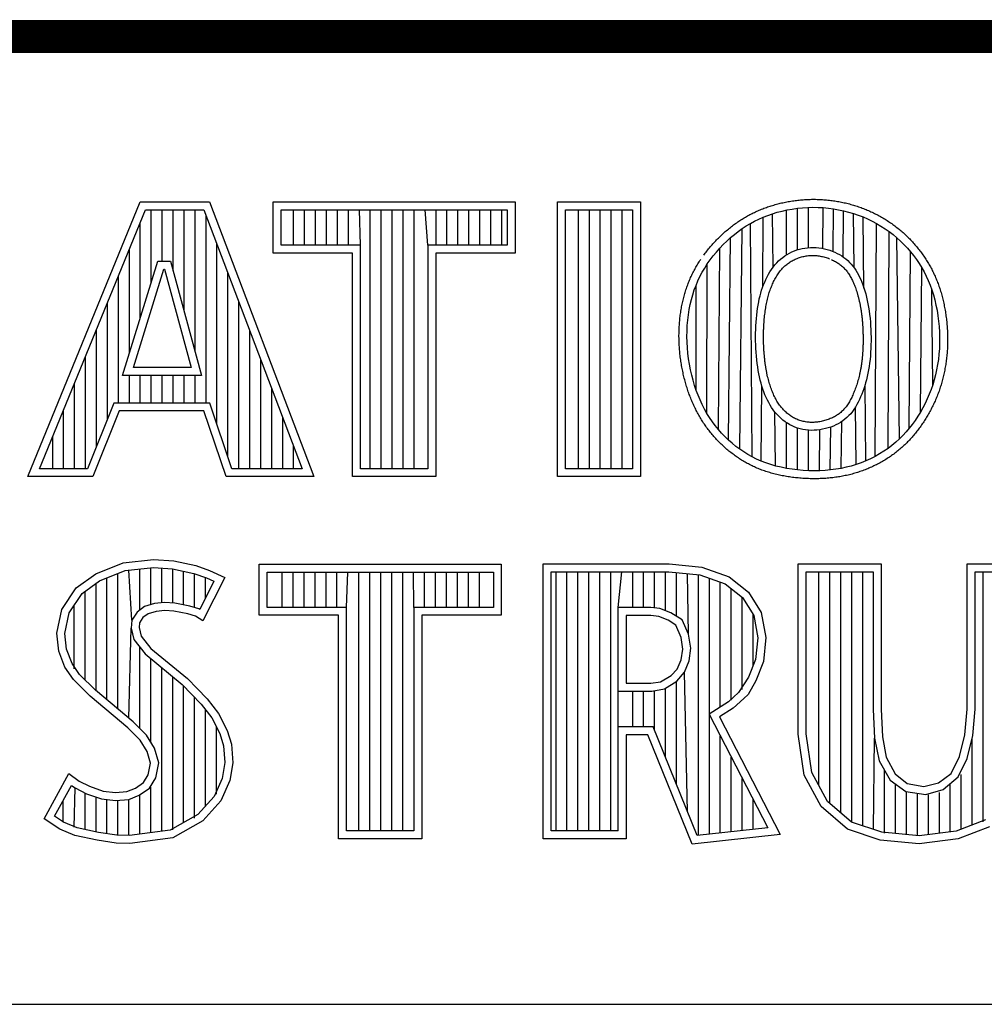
# Model space of a CAD drawing. Header units: inches. Extents: x 0 to 22, y 0 to 17.
# Tile 5 of 9: x 17.278 to 17.866, y 2.37 to 2.97. Entities that reach past the tile are written whole.
import ezdxf

# ---------------------------------------------------------------- set-up
doc = ezdxf.new("R2010")
doc.units = ezdxf.units.IN
doc.header["$LTSCALE"] = 1.21
doc.header["$MEASUREMENT"] = 0
doc.layers.get('0').update_dxf_attribs({"linetype": 'CONTINUOUS'})

msp = doc.modelspace()

# ---------------------------------------------------------------- linework, layer by layer
at = {"color": 2, "linetype": 'CONTINUOUS'}
for p, q in [((16.37365, 2.95963), (21.50365, 2.95963)), ((16.375, 2.96), (21.5, 2.96)), ((17.2831, 2.69154), (17.35156, 2.85908)), ((17.35156, 2.85908), (17.39384, 2.85908)), ((17.39384, 2.85908), (17.45744, 2.69154)), ((17.43265, 2.85908), (17.58018, 2.85908)), ((17.43265, 2.82782), (17.43265, 2.85908)), ((17.58018, 2.85908), (17.58018, 2.82782)), ((17.60594, 2.85908), (17.65646, 2.85908)), ((17.60594, 2.69154), (17.60594, 2.85908)), ((17.65646, 2.85908), (17.65646, 2.69154)), ((17.29033, 2.6964), (17.35482, 2.85422)), ((17.35482, 2.85422), (17.39049, 2.85422)), ((17.35835, 2.80979), (17.35835, 2.85422)), ((17.36502, 2.82279), (17.36502, 2.85422)), ((17.3717, 2.817), (17.3717, 2.85422)), ((17.37837, 2.79246), (17.37837, 2.85422)), ((17.38505, 2.76791), (17.38505, 2.85422)), ((17.39049, 2.85422), (17.4504, 2.6964)), ((17.39172, 2.73641), (17.39172, 2.85097)), ((17.43751, 2.85422), (17.57532, 2.85422)), ((17.43751, 2.83268), (17.43751, 2.85422)), ((17.44513, 2.83268), (17.44513, 2.85422)), ((17.4518, 2.83268), (17.4518, 2.85422)), ((17.45848, 2.83268), (17.45848, 2.85422)), ((17.46515, 2.83268), (17.46515, 2.85422)), ((17.47183, 2.83268), (17.47183, 2.85422)), ((17.4785, 2.83268), (17.4785, 2.85422)), ((17.48589, 2.83268), (17.48518, 2.85422)), ((17.49186, 2.6964), (17.49186, 2.85422)), ((17.49853, 2.6964), (17.49853, 2.85422)), ((17.50521, 2.6964), (17.50521, 2.85422)), ((17.51188, 2.6964), (17.51188, 2.85422)), ((17.51856, 2.6964), (17.51856, 2.85422)), ((17.52694, 2.83268), (17.52523, 2.85422)), ((17.53191, 2.83268), (17.53191, 2.85422)), ((17.53858, 2.83268), (17.53858, 2.85422)), ((17.54526, 2.83268), (17.54526, 2.85422)), ((17.55193, 2.83268), (17.55193, 2.85422)), ((17.55861, 2.83268), (17.55861, 2.85422)), ((17.56529, 2.83268), (17.56529, 2.85422)), ((17.57196, 2.83268), (17.57196, 2.85422)), ((17.57532, 2.85422), (17.57532, 2.83268)), ((17.6108, 2.85422), (17.6516, 2.85422)), ((17.6108, 2.6964), (17.6108, 2.85422)), ((17.61869, 2.6964), (17.61869, 2.85422)), ((17.62536, 2.6964), (17.62536, 2.85422)), ((17.63204, 2.6964), (17.63204, 2.85422)), ((17.63871, 2.6964), (17.63871, 2.85422)), ((17.64539, 2.6964), (17.64539, 2.85422)), ((17.6516, 2.85422), (17.6516, 2.6964)), ((17.7314, 2.8497), (17.73416, 2.85077)), ((17.73416, 2.85077), (17.73699, 2.85175)), ((17.73699, 2.85175), (17.73991, 2.85262)), ((17.73738, 2.81926), (17.73699, 2.85175)), ((17.73991, 2.85262), (17.74289, 2.8534)), ((17.74289, 2.8534), (17.74594, 2.85407)), ((17.74552, 2.82671), (17.74552, 2.85398)), ((17.74594, 2.85407), (17.74903, 2.85463)), ((17.74903, 2.85463), (17.75216, 2.85508)), ((17.75216, 2.85508), (17.75531, 2.8554)), ((17.7522, 2.82975), (17.7522, 2.85508)), ((17.75531, 2.8554), (17.75848, 2.85561)), ((17.75848, 2.85561), (17.76164, 2.85569)), ((17.75887, 2.83109), (17.75887, 2.85562)), ((17.76164, 2.85569), (17.7648, 2.85565)), ((17.7648, 2.85565), (17.76795, 2.85548)), ((17.76758, 2.83059), (17.76795, 2.85548)), ((17.76795, 2.85548), (17.77109, 2.85518)), ((17.77109, 2.85518), (17.77421, 2.85477)), ((17.77388, 2.82872), (17.77421, 2.85477)), ((17.77421, 2.85477), (17.7773, 2.85423)), ((17.7773, 2.85423), (17.78036, 2.85357)), ((17.7801, 2.82537), (17.78036, 2.85357)), ((17.78036, 2.85357), (17.78338, 2.8528)), ((17.78338, 2.8528), (17.78636, 2.85191)), ((17.78636, 2.85191), (17.78929, 2.8509)), ((17.78671, 2.81893), (17.78636, 2.85191)), ((17.78929, 2.8509), (17.79216, 2.84979)), ((17.35167, 2.78819), (17.35167, 2.84651)), ((17.71857, 2.84274), (17.72103, 2.84436)), ((17.72103, 2.84436), (17.72354, 2.84585)), ((17.72354, 2.84585), (17.72609, 2.84724)), ((17.72462, 2.70355), (17.72354, 2.84585)), ((17.72609, 2.84724), (17.72871, 2.84852)), ((17.72871, 2.84852), (17.7314, 2.8497)), ((17.73102, 2.80703), (17.7314, 2.8497)), ((17.79216, 2.84979), (17.79498, 2.84857)), ((17.79273, 2.80648), (17.79225, 2.84975)), ((17.79498, 2.84857), (17.79774, 2.84723)), ((17.79774, 2.84723), (17.80043, 2.8458)), ((17.79954, 2.70387), (17.80043, 2.8458)), ((17.80043, 2.8458), (17.80305, 2.84426)), ((17.80305, 2.84426), (17.8056, 2.84262)), ((17.71144, 2.83719), (17.71377, 2.83915)), ((17.71377, 2.83915), (17.71615, 2.84101)), ((17.71615, 2.84101), (17.71857, 2.84274)), ((17.71705, 2.70823), (17.71857, 2.84274)), ((17.8056, 2.84262), (17.80807, 2.84088)), ((17.8074, 2.70875), (17.80807, 2.84088)), ((17.80807, 2.84088), (17.81046, 2.83904)), ((17.81046, 2.83904), (17.81277, 2.83711)), ((17.3984, 2.72322), (17.3984, 2.83338)), ((17.48589, 2.83268), (17.43751, 2.83268)), ((17.48589, 2.6964), (17.48589, 2.83268)), ((17.57532, 2.83268), (17.52694, 2.83268)), ((17.52694, 2.83268), (17.52694, 2.6964)), ((17.70482, 2.83071), (17.70695, 2.83295)), ((17.70695, 2.83295), (17.70916, 2.83512)), ((17.70916, 2.83512), (17.71144, 2.83719)), ((17.71017, 2.71385), (17.71144, 2.83719)), ((17.81277, 2.83711), (17.815, 2.83509)), ((17.8143, 2.71449), (17.81277, 2.83711)), ((17.815, 2.83509), (17.81713, 2.83298)), ((17.81713, 2.83298), (17.81918, 2.8308)), ((17.345, 2.76659), (17.345, 2.83018)), ((17.48104, 2.82782), (17.43265, 2.82782)), ((17.48104, 2.69154), (17.48104, 2.82782)), ((17.58018, 2.82782), (17.5318, 2.82782)), ((17.5318, 2.82782), (17.5318, 2.69154)), ((17.69899, 2.8236), (17.70083, 2.82602)), ((17.70083, 2.82602), (17.70277, 2.82839)), ((17.70277, 2.82839), (17.70482, 2.83071)), ((17.70401, 2.72031), (17.70482, 2.83071)), ((17.74325, 2.82517), (17.74458, 2.82612)), ((17.74458, 2.82612), (17.74596, 2.82698)), ((17.74596, 2.82698), (17.74738, 2.82777)), ((17.74738, 2.82777), (17.74884, 2.82847)), ((17.74884, 2.82847), (17.75034, 2.82911)), ((17.75034, 2.82911), (17.75188, 2.82966)), ((17.75188, 2.82966), (17.75347, 2.83014)), ((17.75347, 2.83014), (17.75508, 2.83053)), ((17.75508, 2.83053), (17.75674, 2.83084)), ((17.75674, 2.83084), (17.75841, 2.83106)), ((17.75841, 2.83106), (17.76012, 2.83118)), ((17.76012, 2.83118), (17.76184, 2.83121)), ((17.76184, 2.83121), (17.76357, 2.83114)), ((17.76357, 2.83114), (17.76528, 2.83097)), ((17.76528, 2.83097), (17.76698, 2.83071)), ((17.76698, 2.83071), (17.76865, 2.83037)), ((17.76865, 2.83037), (17.77028, 2.82995)), ((17.77028, 2.82995), (17.77188, 2.82946)), ((17.77188, 2.82946), (17.77344, 2.8289)), ((17.77344, 2.8289), (17.77496, 2.82827)), ((17.77496, 2.82827), (17.77642, 2.82758)), ((17.77642, 2.82758), (17.77782, 2.82682)), ((17.77782, 2.82682), (17.77917, 2.82601)), ((17.77917, 2.82601), (17.78046, 2.82512)), ((17.81918, 2.8308), (17.82113, 2.82854)), ((17.8203, 2.72104), (17.82113, 2.82854)), ((17.82113, 2.82854), (17.82298, 2.82621)), ((17.82298, 2.82621), (17.82473, 2.82383)), ((17.34088, 2.75326), (17.36237, 2.82279)), ((17.36237, 2.82279), (17.37012, 2.82279)), ((17.37012, 2.82279), (17.38903, 2.75327)), ((17.69567, 2.81864), (17.69727, 2.82114)), ((17.69706, 2.7301), (17.69727, 2.82114)), ((17.69727, 2.82114), (17.69899, 2.8236)), ((17.73736, 2.81923), (17.73843, 2.82057)), ((17.73843, 2.82057), (17.73955, 2.82184)), ((17.73955, 2.82184), (17.74073, 2.82303)), ((17.74073, 2.82303), (17.74196, 2.82414)), ((17.74196, 2.82414), (17.74325, 2.82517)), ((17.78046, 2.82512), (17.78169, 2.82418)), ((17.78169, 2.82418), (17.78286, 2.82318)), ((17.78286, 2.82318), (17.78398, 2.82213)), ((17.78398, 2.82213), (17.78502, 2.82101)), ((17.78502, 2.82101), (17.78601, 2.81985)), ((17.82473, 2.82383), (17.82637, 2.82139)), ((17.82637, 2.82139), (17.82791, 2.81889)), ((17.34746, 2.75812), (17.36595, 2.81794)), ((17.36595, 2.81794), (17.36641, 2.81794)), ((17.36641, 2.81794), (17.38268, 2.75812)), ((17.40508, 2.70339), (17.40508, 2.8158)), ((17.6928, 2.81349), (17.69418, 2.81609)), ((17.69418, 2.81609), (17.69567, 2.81864)), ((17.73372, 2.81332), (17.73454, 2.81487)), ((17.73454, 2.81487), (17.73542, 2.81637)), ((17.73542, 2.81637), (17.73636, 2.81783)), ((17.73636, 2.81783), (17.73736, 2.81923)), ((17.78601, 2.81985), (17.78694, 2.81863)), ((17.78694, 2.81863), (17.78781, 2.81735)), ((17.78781, 2.81735), (17.78863, 2.81601)), ((17.78863, 2.81601), (17.78939, 2.81462)), ((17.78939, 2.81462), (17.79011, 2.81317)), ((17.8271, 2.73087), (17.82791, 2.81889)), ((17.82791, 2.81889), (17.82935, 2.81632)), ((17.82935, 2.81632), (17.83069, 2.81369)), ((17.33832, 2.73641), (17.33832, 2.81384)), ((17.68934, 2.80531), (17.69039, 2.80811)), ((17.69039, 2.80811), (17.69154, 2.81084)), ((17.69054, 2.7441), (17.69039, 2.80811)), ((17.69154, 2.81084), (17.6928, 2.81349)), ((17.73095, 2.80682), (17.73156, 2.80849)), ((17.73156, 2.80849), (17.73223, 2.81013)), ((17.73223, 2.81013), (17.73294, 2.81174)), ((17.73294, 2.81174), (17.73372, 2.81332)), ((17.79011, 2.81317), (17.7908, 2.81165)), ((17.7908, 2.81165), (17.79145, 2.81006)), ((17.79145, 2.81006), (17.79207, 2.8084)), ((17.79207, 2.8084), (17.79267, 2.80666)), ((17.83069, 2.81369), (17.83192, 2.81099)), ((17.83192, 2.81099), (17.83306, 2.8082)), ((17.83306, 2.8082), (17.8341, 2.80532)), ((17.68756, 2.79946), (17.6884, 2.80243)), ((17.6884, 2.80243), (17.68934, 2.80531)), ((17.72939, 2.80163), (17.72986, 2.8034)), ((17.72986, 2.8034), (17.73038, 2.80513)), ((17.73038, 2.80513), (17.73095, 2.80682)), ((17.79267, 2.80666), (17.79324, 2.80484)), ((17.79324, 2.80484), (17.79378, 2.80294)), ((17.79378, 2.80294), (17.79429, 2.80098)), ((17.8341, 2.80532), (17.83504, 2.80236)), ((17.83465, 2.74751), (17.8341, 2.80532)), ((17.83504, 2.80236), (17.83588, 2.79929)), ((17.33165, 2.72667), (17.33165, 2.79751)), ((17.41175, 2.6964), (17.41175, 2.79822)), ((17.68622, 2.7933), (17.68684, 2.79642)), ((17.68684, 2.79642), (17.68756, 2.79946)), ((17.72791, 2.7941), (17.72822, 2.79606)), ((17.72822, 2.79606), (17.72857, 2.79797)), ((17.72857, 2.79797), (17.72896, 2.79982)), ((17.72896, 2.79982), (17.72939, 2.80163)), ((17.79429, 2.80098), (17.79476, 2.79896)), ((17.79476, 2.79896), (17.79519, 2.79687)), ((17.79519, 2.79687), (17.79558, 2.79472)), ((17.83588, 2.79929), (17.83662, 2.79614)), ((17.83662, 2.79614), (17.83727, 2.79291)), ((17.68533, 2.78687), (17.68572, 2.79011)), ((17.68572, 2.79011), (17.68622, 2.7933)), ((17.72717, 2.78787), (17.72738, 2.79)), ((17.72738, 2.79), (17.72763, 2.79208)), ((17.72763, 2.79208), (17.72791, 2.7941)), ((17.79558, 2.79472), (17.79591, 2.79253)), ((17.79591, 2.79253), (17.7962, 2.79031)), ((17.7962, 2.79031), (17.79645, 2.78805)), ((17.83727, 2.79291), (17.8378, 2.78963)), ((17.68505, 2.78358), (17.68533, 2.78687)), ((17.72686, 2.78346), (17.727, 2.78569)), ((17.727, 2.78569), (17.72717, 2.78787)), ((17.79645, 2.78805), (17.79665, 2.78577)), ((17.79665, 2.78577), (17.7968, 2.78348)), ((17.8378, 2.78963), (17.83823, 2.78631)), ((17.83823, 2.78631), (17.83856, 2.78295)), ((17.32497, 2.71007), (17.32497, 2.78117)), ((17.41843, 2.6964), (17.41843, 2.78063)), ((17.68485, 2.77691), (17.68489, 2.78026)), ((17.68489, 2.78026), (17.68505, 2.78358)), ((17.72668, 2.77661), (17.7267, 2.77892)), ((17.7267, 2.77892), (17.72676, 2.78121)), ((17.72676, 2.78121), (17.72686, 2.78346)), ((17.7968, 2.78348), (17.79692, 2.78117)), ((17.79692, 2.78117), (17.797, 2.77886)), ((17.797, 2.77886), (17.79704, 2.77655)), ((17.83856, 2.78295), (17.83876, 2.77959)), ((17.83876, 2.77959), (17.83886, 2.77623)), ((17.68493, 2.77353), (17.68485, 2.77691)), ((17.68513, 2.77014), (17.68493, 2.77353)), ((17.7267, 2.77429), (17.72668, 2.77661)), ((17.72676, 2.77196), (17.7267, 2.77429)), ((17.79704, 2.77424), (17.797, 2.77194)), ((17.79704, 2.77655), (17.79704, 2.77424)), ((17.83884, 2.77289), (17.83871, 2.76957)), ((17.83886, 2.77623), (17.83884, 2.77289)), ((17.68544, 2.76675), (17.68513, 2.77014)), ((17.68586, 2.76337), (17.68544, 2.76675)), ((17.72686, 2.76964), (17.72676, 2.77196)), ((17.727, 2.76733), (17.72686, 2.76964)), ((17.72719, 2.76505), (17.727, 2.76733)), ((17.79681, 2.76739), (17.79666, 2.76515)), ((17.79693, 2.76966), (17.79681, 2.76739)), ((17.797, 2.77194), (17.79693, 2.76966)), ((17.83846, 2.76628), (17.8381, 2.76303)), ((17.83871, 2.76957), (17.83846, 2.76628)), ((17.31829, 2.6964), (17.31829, 2.76484)), ((17.4251, 2.6964), (17.4251, 2.76305)), ((17.68639, 2.76002), (17.68586, 2.76337)), ((17.68702, 2.75671), (17.68639, 2.76002)), ((17.72741, 2.7628), (17.72719, 2.76505)), ((17.72767, 2.76059), (17.72741, 2.7628)), ((17.72796, 2.75842), (17.72767, 2.76059)), ((17.7962, 2.76076), (17.79591, 2.75862)), ((17.79645, 2.76294), (17.7962, 2.76076)), ((17.79666, 2.76515), (17.79645, 2.76294)), ((17.8381, 2.76303), (17.83763, 2.75981)), ((17.38268, 2.75812), (17.34746, 2.75812)), ((17.68776, 2.75345), (17.68702, 2.75671)), ((17.7283, 2.75632), (17.72796, 2.75842)), ((17.72867, 2.75427), (17.7283, 2.75632)), ((17.72909, 2.75228), (17.72867, 2.75427)), ((17.79517, 2.7545), (17.79474, 2.75252)), ((17.79557, 2.75654), (17.79517, 2.7545)), ((17.79591, 2.75862), (17.79557, 2.75654)), ((17.83705, 2.75665), (17.83636, 2.75354)), ((17.83763, 2.75981), (17.83705, 2.75665)), ((17.31162, 2.6964), (17.31162, 2.7485)), ((17.38903, 2.75327), (17.34088, 2.75326)), ((17.345, 2.73641), (17.345, 2.75326)), ((17.35167, 2.73641), (17.35167, 2.75326)), ((17.35835, 2.73641), (17.35835, 2.75327)), ((17.36502, 2.73641), (17.36502, 2.75327)), ((17.3717, 2.73641), (17.3717, 2.75327)), ((17.37837, 2.73641), (17.37837, 2.75327)), ((17.38505, 2.73641), (17.38505, 2.75327)), ((17.68859, 2.75026), (17.68776, 2.75345)), ((17.68952, 2.74714), (17.68859, 2.75026)), ((17.72954, 2.75035), (17.72909, 2.75228)), ((17.73003, 2.74847), (17.72954, 2.75035)), ((17.73057, 2.74664), (17.73003, 2.74847)), ((17.79375, 2.74873), (17.79321, 2.74691)), ((17.79427, 2.7506), (17.79375, 2.74873)), ((17.79474, 2.75252), (17.79427, 2.7506)), ((17.83556, 2.75049), (17.83465, 2.74751)), ((17.83636, 2.75354), (17.83556, 2.75049)), ((17.43178, 2.6964), (17.43178, 2.74547)), ((17.69054, 2.7441), (17.68952, 2.74714)), ((17.69165, 2.74114), (17.69054, 2.7441)), ((17.73009, 2.70098), (17.73049, 2.74688)), ((17.73114, 2.74486), (17.73057, 2.74664)), ((17.73175, 2.74313), (17.73114, 2.74486)), ((17.73241, 2.74145), (17.73175, 2.74313)), ((17.79202, 2.74342), (17.79138, 2.74174)), ((17.79263, 2.74514), (17.79202, 2.74342)), ((17.79321, 2.74691), (17.79263, 2.74514)), ((17.79389, 2.70117), (17.79338, 2.74747)), ((17.83364, 2.74458), (17.83252, 2.74172)), ((17.83465, 2.74751), (17.83364, 2.74458)), ((17.33556, 2.73641), (17.31947, 2.6964)), ((17.39396, 2.73641), (17.33556, 2.73641)), ((17.40743, 2.6964), (17.39396, 2.73641)), ((17.69286, 2.73826), (17.69165, 2.74114)), ((17.69417, 2.73546), (17.69286, 2.73826)), ((17.73311, 2.7398), (17.73241, 2.74145)), ((17.73387, 2.7382), (17.73311, 2.7398)), ((17.73467, 2.73665), (17.73387, 2.7382)), ((17.73553, 2.73513), (17.73467, 2.73665)), ((17.78924, 2.73694), (17.78843, 2.73543)), ((17.78999, 2.7385), (17.78924, 2.73694)), ((17.79071, 2.7401), (17.78999, 2.7385)), ((17.79138, 2.74174), (17.79071, 2.7401)), ((17.83, 2.73618), (17.82859, 2.73349)), ((17.83131, 2.73892), (17.83, 2.73618)), ((17.83252, 2.74172), (17.83131, 2.73892)), ((17.30494, 2.6964), (17.30494, 2.73217)), ((17.33884, 2.73156), (17.32275, 2.69154)), ((17.39047, 2.73156), (17.33884, 2.73156)), ((17.40394, 2.69154), (17.39047, 2.73156)), ((17.69557, 2.73274), (17.69417, 2.73546)), ((17.69706, 2.7301), (17.69557, 2.73274)), ((17.69866, 2.72753), (17.69706, 2.7301)), ((17.73645, 2.73367), (17.73553, 2.73513)), ((17.73743, 2.73225), (17.73645, 2.73367)), ((17.73848, 2.73089), (17.73743, 2.73225)), ((17.73885, 2.69804), (17.73845, 2.73093)), ((17.73959, 2.72959), (17.73848, 2.73089)), ((17.78569, 2.73121), (17.78465, 2.72992)), ((17.78666, 2.73256), (17.78569, 2.73121)), ((17.78758, 2.73397), (17.78666, 2.73256)), ((17.78843, 2.73543), (17.78758, 2.73397)), ((17.78799, 2.69895), (17.78762, 2.73403)), ((17.8271, 2.73087), (17.82552, 2.72831)), ((17.82859, 2.73349), (17.8271, 2.73087)), ((17.43845, 2.6964), (17.43845, 2.72788)), ((17.70035, 2.72504), (17.69866, 2.72753)), ((17.70213, 2.72264), (17.70035, 2.72504)), ((17.74076, 2.72835), (17.73959, 2.72959)), ((17.74199, 2.72717), (17.74076, 2.72835)), ((17.74328, 2.72606), (17.74199, 2.72717)), ((17.74463, 2.72503), (17.74328, 2.72606)), ((17.74604, 2.72408), (17.74463, 2.72503)), ((17.74552, 2.69658), (17.74552, 2.72443)), ((17.7475, 2.72321), (17.74604, 2.72408)), ((17.77849, 2.72464), (17.77708, 2.72382)), ((17.77985, 2.72555), (17.77849, 2.72464)), ((17.7789, 2.69661), (17.77916, 2.72509)), ((17.78114, 2.72652), (17.77985, 2.72555)), ((17.78238, 2.72758), (17.78114, 2.72652)), ((17.78355, 2.72871), (17.78238, 2.72758)), ((17.78465, 2.72992), (17.78355, 2.72871)), ((17.82386, 2.72581), (17.82213, 2.72338)), ((17.82552, 2.72831), (17.82386, 2.72581)), ((17.70401, 2.72031), (17.70213, 2.72264)), ((17.70598, 2.71807), (17.70401, 2.72031)), ((17.70803, 2.71591), (17.70598, 2.71807)), ((17.74902, 2.72243), (17.7475, 2.72321)), ((17.75058, 2.72175), (17.74902, 2.72243)), ((17.75218, 2.72116), (17.75058, 2.72175)), ((17.75381, 2.72067), (17.75218, 2.72116)), ((17.7522, 2.69565), (17.7522, 2.72116)), ((17.75548, 2.72029), (17.75381, 2.72067)), ((17.75717, 2.72001), (17.75548, 2.72029)), ((17.75888, 2.71983), (17.75717, 2.72001)), ((17.75887, 2.69518), (17.75887, 2.71983)), ((17.76061, 2.71974), (17.75888, 2.71983)), ((17.76235, 2.71977), (17.76061, 2.71974)), ((17.76409, 2.71989), (17.76235, 2.71977)), ((17.76582, 2.7201), (17.76409, 2.71989)), ((17.76555, 2.69516), (17.76592, 2.72012)), ((17.76754, 2.7204), (17.76582, 2.7201)), ((17.76923, 2.72079), (17.76754, 2.7204)), ((17.77089, 2.72125), (17.76923, 2.72079)), ((17.77251, 2.72179), (17.77089, 2.72125)), ((17.77222, 2.69561), (17.77255, 2.7218)), ((17.77408, 2.7224), (17.77251, 2.72179)), ((17.77561, 2.72308), (17.77408, 2.7224)), ((17.77708, 2.72382), (17.77561, 2.72308)), ((17.8184, 2.71877), (17.8164, 2.71659)), ((17.8203, 2.72104), (17.8184, 2.71877)), ((17.82213, 2.72338), (17.8203, 2.72104)), ((17.29827, 2.6964), (17.29827, 2.71583)), ((17.71017, 2.71385), (17.70803, 2.71591)), ((17.71239, 2.71188), (17.71017, 2.71385)), ((17.81211, 2.71249), (17.80981, 2.71057)), ((17.8143, 2.71449), (17.81211, 2.71249)), ((17.8164, 2.71659), (17.8143, 2.71449)), ((17.44513, 2.6964), (17.44513, 2.7103)), ((17.71468, 2.71001), (17.71239, 2.71188)), ((17.71705, 2.70823), (17.71468, 2.71001)), ((17.71949, 2.70657), (17.71705, 2.70823)), ((17.72201, 2.705), (17.71949, 2.70657)), ((17.80488, 2.70702), (17.80226, 2.70539)), ((17.8074, 2.70875), (17.80488, 2.70702)), ((17.80981, 2.71057), (17.8074, 2.70875)), ((17.72462, 2.70355), (17.72201, 2.705)), ((17.72731, 2.70221), (17.72462, 2.70355)), ((17.73009, 2.70098), (17.72731, 2.70221)), ((17.73298, 2.69986), (17.73009, 2.70098)), ((17.79389, 2.70117), (17.79097, 2.69999)), ((17.79675, 2.70246), (17.79389, 2.70117)), ((17.79954, 2.70387), (17.79675, 2.70246)), ((17.80226, 2.70539), (17.79954, 2.70387)), ((17.31947, 2.6964), (17.29033, 2.6964)), ((17.4504, 2.6964), (17.40743, 2.6964)), ((17.52694, 2.6964), (17.48589, 2.6964)), ((17.6516, 2.6964), (17.6108, 2.6964)), ((17.73597, 2.69887), (17.73298, 2.69986)), ((17.73907, 2.69798), (17.73597, 2.69887)), ((17.74228, 2.69722), (17.73907, 2.69798)), ((17.74557, 2.69657), (17.74228, 2.69722)), ((17.74892, 2.69605), (17.74557, 2.69657)), ((17.75231, 2.69564), (17.74892, 2.69605)), ((17.75572, 2.69535), (17.75231, 2.69564)), ((17.75914, 2.69517), (17.75572, 2.69535)), ((17.76253, 2.69511), (17.75914, 2.69517)), ((17.76588, 2.69517), (17.76253, 2.69511)), ((17.76918, 2.69535), (17.76588, 2.69517)), ((17.77243, 2.69564), (17.76918, 2.69535)), ((17.77564, 2.69605), (17.77243, 2.69564)), ((17.7788, 2.69659), (17.77564, 2.69605)), ((17.78191, 2.69725), (17.7788, 2.69659)), ((17.78497, 2.69803), (17.78191, 2.69725)), ((17.78799, 2.69895), (17.78497, 2.69803)), ((17.79097, 2.69999), (17.78799, 2.69895)), ((17.32275, 2.69154), (17.2831, 2.69154)), ((17.45744, 2.69154), (17.40394, 2.69154)), ((17.5318, 2.69154), (17.48104, 2.69154)), ((17.65646, 2.69154), (17.60594, 2.69154)), ((17.3412, 2.63903), (17.35963, 2.64105)), ((17.35963, 2.64105), (17.37202, 2.64018)), ((17.37202, 2.64018), (17.38556, 2.6373)), ((17.32449, 2.63241), (17.3412, 2.63903)), ((17.32685, 2.62813), (17.34238, 2.63428)), ((17.34238, 2.63428), (17.35973, 2.63618)), ((17.34656, 2.6041), (17.34472, 2.63453)), ((17.35139, 2.61025), (17.35139, 2.63526)), ((17.35807, 2.61347), (17.35807, 2.63599)), ((17.35973, 2.63618), (17.37134, 2.63536)), ((17.36475, 2.61463), (17.36475, 2.63583)), ((17.37134, 2.63536), (17.38426, 2.63262)), ((17.37142, 2.61456), (17.37142, 2.63535)), ((17.38556, 2.6373), (17.39392, 2.63443)), ((17.39392, 2.63443), (17.40313, 2.63011)), ((17.42418, 2.63829), (17.57171, 2.63829)), ((17.42418, 2.60704), (17.42418, 2.63829)), ((17.57171, 2.63829), (17.57171, 2.60704)), ((17.59726, 2.63838), (17.67396, 2.63838)), ((17.59726, 2.47075), (17.59726, 2.63838)), ((17.67396, 2.63838), (17.69383, 2.6364)), ((17.69383, 2.6364), (17.7106, 2.6305)), ((17.75268, 2.63838), (17.80328, 2.63838)), ((17.75268, 2.53454), (17.75268, 2.63838)), ((17.80328, 2.63838), (17.80328, 2.54993)), ((17.85571, 2.63838), (17.89897, 2.63838)), ((17.85571, 2.54993), (17.85571, 2.63838)), ((17.31268, 2.62377), (17.32449, 2.63241)), ((17.31623, 2.62035), (17.32685, 2.62813)), ((17.33137, 2.55551), (17.33137, 2.62991)), ((17.33804, 2.54992), (17.33804, 2.63256)), ((17.3781, 2.6134), (17.3781, 2.63393)), ((17.38426, 2.63262), (17.39209, 2.62992)), ((17.38477, 2.61174), (17.38477, 2.63244)), ((17.40313, 2.63011), (17.38988, 2.60362)), ((17.39145, 2.61759), (17.39145, 2.63014)), ((17.39209, 2.62992), (17.39656, 2.62782)), ((17.42904, 2.63343), (17.56685, 2.63343)), ((17.42904, 2.61189), (17.42904, 2.63343)), ((17.43817, 2.61189), (17.43817, 2.63343)), ((17.44485, 2.61189), (17.44485, 2.63343)), ((17.45153, 2.61189), (17.45153, 2.63343)), ((17.4582, 2.61189), (17.4582, 2.63343)), ((17.46488, 2.61189), (17.46488, 2.63343)), ((17.47155, 2.61189), (17.47155, 2.63343)), ((17.47742, 2.61189), (17.47823, 2.63343)), ((17.4849, 2.47561), (17.4849, 2.63343)), ((17.49158, 2.47561), (17.49158, 2.63343)), ((17.49825, 2.47561), (17.49825, 2.63343)), ((17.50493, 2.47561), (17.50493, 2.63343)), ((17.5116, 2.47561), (17.5116, 2.63343)), ((17.51847, 2.61189), (17.51828, 2.63343)), ((17.52496, 2.61189), (17.52496, 2.63343)), ((17.53163, 2.61189), (17.53163, 2.63343)), ((17.5383, 2.61189), (17.5383, 2.63343)), ((17.54498, 2.61189), (17.54498, 2.63343)), ((17.55166, 2.61189), (17.55166, 2.63343)), ((17.55833, 2.61189), (17.55833, 2.63343)), ((17.56685, 2.63343), (17.56685, 2.61189)), ((17.60211, 2.63352), (17.67372, 2.63352)), ((17.60211, 2.47561), (17.60211, 2.63352)), ((17.60506, 2.47561), (17.60506, 2.63352)), ((17.61173, 2.47561), (17.61173, 2.63352)), ((17.61841, 2.47561), (17.61841, 2.63352)), ((17.62509, 2.47561), (17.62509, 2.63352)), ((17.63176, 2.47561), (17.63176, 2.63352)), ((17.63844, 2.47561), (17.63844, 2.63352)), ((17.64302, 2.61177), (17.64511, 2.63352)), ((17.65179, 2.61177), (17.65179, 2.63352)), ((17.65846, 2.61177), (17.65846, 2.63352)), ((17.66514, 2.61149), (17.66514, 2.63352)), ((17.67181, 2.60984), (17.67181, 2.63352)), ((17.67372, 2.63352), (17.69277, 2.63163)), ((17.67849, 2.60645), (17.67849, 2.63305)), ((17.68583, 2.59559), (17.68516, 2.63238)), ((17.69184, 2.47286), (17.69184, 2.63172)), ((17.69277, 2.63163), (17.70823, 2.62619)), ((17.69851, 2.47359), (17.69851, 2.6296)), ((17.7106, 2.6305), (17.7224, 2.62119)), ((17.75754, 2.63352), (17.79842, 2.63352)), ((17.75754, 2.5349), (17.75754, 2.63352)), ((17.76527, 2.50329), (17.76527, 2.63352)), ((17.77194, 2.49237), (17.77194, 2.63352)), ((17.77862, 2.48661), (17.77862, 2.63352)), ((17.7853, 2.48085), (17.7853, 2.63352)), ((17.79197, 2.47868), (17.79197, 2.63352)), ((17.79842, 2.63352), (17.79843, 2.54972)), ((17.86056, 2.63352), (17.89412, 2.63352)), ((17.86056, 2.54993), (17.86056, 2.63352)), ((17.8654, 2.48119), (17.8654, 2.63352)), ((17.30375, 2.61053), (17.31268, 2.62377)), ((17.32469, 2.56104), (17.32469, 2.62654)), ((17.39656, 2.62782), (17.38793, 2.61056)), ((17.70519, 2.55119), (17.70519, 2.62726)), ((17.70823, 2.62619), (17.71873, 2.6179)), ((17.71187, 2.55539), (17.71187, 2.62332)), ((17.30832, 2.60862), (17.31623, 2.62035)), ((17.31802, 2.56771), (17.31802, 2.62166)), ((17.71854, 2.5619), (17.71854, 2.61805)), ((17.71873, 2.6179), (17.72556, 2.60698)), ((17.7224, 2.62119), (17.73016, 2.60877)), ((17.30087, 2.59613), (17.30375, 2.61053)), ((17.31134, 2.5744), (17.31134, 2.61311)), ((17.35429, 2.61235), (17.3497, 2.60902)), ((17.3604, 2.61415), (17.35429, 2.61235)), ((17.36641, 2.61482), (17.3604, 2.61415)), ((17.37263, 2.61449), (17.36641, 2.61482)), ((17.38187, 2.61264), (17.37263, 2.61449)), ((17.38732, 2.61094), (17.38187, 2.61264)), ((17.38793, 2.61056), (17.38732, 2.61094)), ((17.47742, 2.61189), (17.42904, 2.61189)), ((17.47742, 2.47561), (17.47742, 2.61189)), ((17.56685, 2.61189), (17.51847, 2.61189)), ((17.51847, 2.61189), (17.51847, 2.47561)), ((17.66278, 2.61177), (17.64302, 2.61177)), ((17.64302, 2.47561), (17.64302, 2.61177)), ((17.66835, 2.61111), (17.66278, 2.61177)), ((17.6751, 2.60864), (17.66835, 2.61111)), ((17.30577, 2.5959), (17.30832, 2.60862)), ((17.34656, 2.6041), (17.34608, 2.59929)), ((17.3497, 2.60902), (17.34656, 2.6041)), ((17.3533, 2.60563), (17.35128, 2.60246)), ((17.35647, 2.60793), (17.3533, 2.60563)), ((17.36136, 2.60937), (17.35647, 2.60793)), ((17.36655, 2.60995), (17.36136, 2.60937)), ((17.37202, 2.60966), (17.36655, 2.60995)), ((17.38066, 2.60793), (17.37202, 2.60966)), ((17.38527, 2.60649), (17.38066, 2.60793)), ((17.38988, 2.60362), (17.38527, 2.60649)), ((17.47256, 2.60704), (17.42418, 2.60704)), ((17.47256, 2.47075), (17.47256, 2.60704)), ((17.57171, 2.60704), (17.52332, 2.60704)), ((17.52332, 2.60704), (17.52332, 2.47075)), ((17.66278, 2.60691), (17.64788, 2.60691)), ((17.64788, 2.60691), (17.64788, 2.56563)), ((17.66775, 2.60629), (17.66278, 2.60691)), ((17.67334, 2.60412), (17.66775, 2.60629)), ((17.678, 2.60101), (17.67334, 2.60412)), ((17.68184, 2.60429), (17.6751, 2.60864)), ((17.68583, 2.59559), (17.68184, 2.60429)), ((17.72522, 2.57652), (17.72522, 2.60753)), ((17.72556, 2.60698), (17.72806, 2.59338)), ((17.73016, 2.60877), (17.73296, 2.59356)), ((17.34472, 2.54433), (17.34608, 2.59929)), ((17.34608, 2.59929), (17.34765, 2.59223)), ((17.35128, 2.60246), (17.35099, 2.59958)), ((17.35099, 2.59958), (17.35214, 2.5944)), ((17.68141, 2.59356), (17.678, 2.60101)), ((17.30202, 2.58519), (17.30087, 2.59613)), ((17.30678, 2.58633), (17.30577, 2.5959)), ((17.34765, 2.59223), (17.35472, 2.58349)), ((17.35214, 2.5944), (17.35819, 2.58691)), ((17.68234, 2.58642), (17.68141, 2.59356)), ((17.68716, 2.58705), (17.68583, 2.59559)), ((17.72806, 2.59338), (17.72665, 2.58015)), ((17.73296, 2.59356), (17.73141, 2.57898)), ((17.31009, 2.57768), (17.30678, 2.58633)), ((17.35139, 2.53809), (17.35139, 2.5876)), ((17.35819, 2.58691), (17.38037, 2.56849)), ((17.68141, 2.57991), (17.68234, 2.58642)), ((17.68622, 2.57922), (17.68716, 2.58705)), ((17.30576, 2.5754), (17.30202, 2.58519)), ((17.35472, 2.58349), (17.3771, 2.56489)), ((17.35807, 2.52981), (17.35807, 2.5807)), ((17.72665, 2.58015), (17.72235, 2.56926)), ((17.31095, 2.56791), (17.30576, 2.5754)), ((17.31469, 2.57103), (17.31009, 2.57768)), ((17.36475, 2.47546), (17.36475, 2.57516)), ((17.6752, 2.57028), (17.67893, 2.57432)), ((17.67893, 2.57432), (17.68141, 2.57991)), ((17.68337, 2.57235), (17.68622, 2.57922)), ((17.73141, 2.57898), (17.72675, 2.56718)), ((17.32431, 2.56142), (17.31469, 2.57103)), ((17.37142, 2.47634), (17.37142, 2.56961)), ((17.38037, 2.56849), (17.38642, 2.56244)), ((17.66868, 2.56656), (17.6752, 2.57028)), ((17.67877, 2.56699), (17.68337, 2.57235)), ((17.68516, 2.48733), (17.68337, 2.57235)), ((17.72235, 2.56926), (17.71635, 2.55992)), ((17.31527, 2.56359), (17.31095, 2.56791)), ((17.32103, 2.55783), (17.31527, 2.56359)), ((17.3771, 2.56489), (17.38295, 2.55904)), ((17.3781, 2.48076), (17.3781, 2.5639)), ((17.38642, 2.56244), (17.39248, 2.5561)), ((17.64788, 2.56563), (17.66278, 2.56563)), ((17.66278, 2.56563), (17.66868, 2.56656)), ((17.66354, 2.56083), (17.67109, 2.56234)), ((17.67109, 2.56234), (17.67877, 2.56699)), ((17.67181, 2.5203), (17.67181, 2.56249)), ((17.67849, 2.50381), (17.67849, 2.56666)), ((17.72675, 2.56718), (17.72209, 2.5588)), ((17.34408, 2.53854), (17.32103, 2.55783)), ((17.34736, 2.54212), (17.32431, 2.56142)), ((17.38295, 2.55904), (17.38879, 2.55293)), ((17.38477, 2.4834), (17.38477, 2.55714)), ((17.39248, 2.5561), (17.39939, 2.54718)), ((17.64302, 2.56077), (17.66354, 2.56083)), ((17.65179, 2.53913), (17.65179, 2.5608)), ((17.65846, 2.53913), (17.65846, 2.56082)), ((17.66514, 2.53679), (17.66514, 2.56084)), ((17.71635, 2.55992), (17.71014, 2.5543)), ((17.71961, 2.55632), (17.71309, 2.55042)), ((17.72209, 2.5588), (17.71961, 2.55632)), ((17.38879, 2.55293), (17.39526, 2.54458)), ((17.71014, 2.5543), (17.69835, 2.54688)), ((17.71309, 2.55042), (17.7047, 2.54514)), ((17.39145, 2.49078), (17.39145, 2.5495)), ((17.39526, 2.54458), (17.40005, 2.53499)), ((17.39939, 2.54718), (17.40457, 2.53681)), ((17.69835, 2.54688), (17.7341, 2.4775)), ((17.7047, 2.54514), (17.74165, 2.47344)), ((17.79843, 2.54972), (17.79923, 2.53223)), ((17.80328, 2.54993), (17.80401, 2.53307)), ((17.85424, 2.53417), (17.85571, 2.54993)), ((17.85908, 2.53372), (17.86056, 2.54993)), ((17.35157, 2.53105), (17.34408, 2.53854)), ((17.35539, 2.53409), (17.34736, 2.54212)), ((17.39812, 2.49815), (17.39812, 2.53886)), ((17.66419, 2.53913), (17.64302, 2.53913)), ((17.69106, 2.47277), (17.66419, 2.53913)), ((17.36038, 2.52612), (17.35539, 2.53409)), ((17.40005, 2.53499), (17.40237, 2.52754)), ((17.40457, 2.53681), (17.40717, 2.52846)), ((17.66092, 2.53428), (17.64788, 2.53428)), ((17.64788, 2.53428), (17.64788, 2.47075)), ((17.68794, 2.46755), (17.66092, 2.53428)), ((17.70519, 2.47433), (17.70519, 2.5336)), ((17.75635, 2.50962), (17.75268, 2.53454)), ((17.76103, 2.51117), (17.75754, 2.5349)), ((17.79865, 2.47645), (17.79923, 2.53223)), ((17.79923, 2.53223), (17.80193, 2.51832)), ((17.80401, 2.53307), (17.80621, 2.52061)), ((17.85094, 2.52098), (17.85424, 2.53417)), ((17.85565, 2.5198), (17.85908, 2.53372)), ((17.85872, 2.47925), (17.85872, 2.53229)), ((17.35589, 2.52414), (17.35157, 2.53105)), ((17.36289, 2.51713), (17.36038, 2.52612)), ((17.40237, 2.52754), (17.40315, 2.51743)), ((17.40717, 2.52846), (17.40803, 2.51723)), ((17.35791, 2.51694), (17.35589, 2.52414)), ((17.71187, 2.47506), (17.71187, 2.52065)), ((17.80621, 2.52061), (17.81171, 2.51035)), ((17.84581, 2.51072), (17.85094, 2.52098)), ((17.35647, 2.50975), (17.35791, 2.51694)), ((17.36105, 2.50792), (17.36289, 2.51713)), ((17.40315, 2.51743), (17.40161, 2.50767)), ((17.40803, 2.51723), (17.4063, 2.50629)), ((17.80193, 2.51832), (17.80868, 2.50656)), ((17.85015, 2.50855), (17.85565, 2.5198)), ((17.29309, 2.48296), (17.30807, 2.51061)), ((17.30807, 2.51061), (17.3144, 2.506)), ((17.35358, 2.50514), (17.35647, 2.50975)), ((17.76661, 2.49056), (17.75635, 2.50962)), ((17.77046, 2.49365), (17.76103, 2.51117)), ((17.80532, 2.47423), (17.80532, 2.51241)), ((17.81171, 2.51035), (17.81904, 2.50449)), ((17.83811, 2.50486), (17.84581, 2.51072)), ((17.84105, 2.50099), (17.85015, 2.50855)), ((17.85205, 2.47668), (17.85205, 2.51012)), ((17.29947, 2.48455), (17.3097, 2.50342)), ((17.3097, 2.50342), (17.31188, 2.50184)), ((17.3144, 2.506), (17.32074, 2.50283)), ((17.32074, 2.50283), (17.3291, 2.49995)), ((17.34869, 2.50168), (17.35358, 2.50514)), ((17.35718, 2.50173), (17.36105, 2.50792)), ((17.35807, 2.47458), (17.35807, 2.50236)), ((17.40161, 2.50767), (17.3967, 2.49658)), ((17.4063, 2.50629), (17.40083, 2.49391)), ((17.71854, 2.47579), (17.71854, 2.50769)), ((17.80868, 2.50656), (17.81819, 2.49971)), ((17.812, 2.47404), (17.812, 2.50417)), ((17.81904, 2.50449), (17.82931, 2.50266)), ((17.82931, 2.50266), (17.83811, 2.50486)), ((17.84537, 2.47507), (17.84537, 2.50458)), ((17.31134, 2.47795), (17.31188, 2.50184)), ((17.31188, 2.50184), (17.31886, 2.49835)), ((17.31802, 2.47653), (17.31802, 2.49864)), ((17.31886, 2.49835), (17.32802, 2.49519)), ((17.32469, 2.47502), (17.32469, 2.49634)), ((17.3291, 2.49995), (17.33659, 2.49909)), ((17.33659, 2.49909), (17.3435, 2.49967)), ((17.3435, 2.49967), (17.34869, 2.50168)), ((17.3446, 2.49489), (17.351, 2.49737)), ((17.351, 2.49737), (17.35718, 2.50173)), ((17.35139, 2.4737), (17.35139, 2.49753)), ((17.3967, 2.49658), (17.38681, 2.48566)), ((17.81819, 2.49971), (17.83049, 2.49795)), ((17.81867, 2.47343), (17.81867, 2.49936)), ((17.82535, 2.4726), (17.82535, 2.49868)), ((17.83049, 2.49795), (17.84105, 2.50099)), ((17.83202, 2.47343), (17.83202, 2.49773)), ((17.8387, 2.47425), (17.8387, 2.49904)), ((17.30467, 2.48103), (17.30467, 2.49414)), ((17.32802, 2.49519), (17.33651, 2.49421)), ((17.33137, 2.47401), (17.33137, 2.49481)), ((17.33651, 2.49421), (17.3446, 2.49489)), ((17.33804, 2.47301), (17.33804, 2.49404)), ((17.34472, 2.47282), (17.34472, 2.4949)), ((17.40083, 2.49391), (17.38988, 2.48181)), ((17.72522, 2.47652), (17.72522, 2.49474)), ((17.78274, 2.47664), (17.76661, 2.49056)), ((17.78519, 2.48094), (17.77046, 2.49365)), ((17.30488, 2.48094), (17.29947, 2.48455)), ((17.38681, 2.48566), (17.36988, 2.47614)), ((17.30259, 2.47663), (17.29309, 2.48296)), ((17.31324, 2.47755), (17.30488, 2.48094)), ((17.38988, 2.48181), (17.37144, 2.47145)), ((17.80355, 2.47482), (17.78519, 2.48094)), ((17.86678, 2.48234), (17.84903, 2.47552)), ((17.86927, 2.4781), (17.85021, 2.47077)), ((17.31181, 2.47289), (17.30259, 2.47663)), ((17.32535, 2.47001), (17.31181, 2.47289)), ((17.32622, 2.47479), (17.31324, 2.47755)), ((17.33732, 2.47312), (17.32622, 2.47479)), ((17.34499, 2.47286), (17.33732, 2.47312)), ((17.36988, 2.47614), (17.34499, 2.47286)), ((17.51847, 2.47561), (17.47742, 2.47561)), ((17.64302, 2.47561), (17.60211, 2.47561)), ((17.74165, 2.47344), (17.68794, 2.46755)), ((17.7341, 2.4775), (17.69106, 2.47277)), ((17.80255, 2.47004), (17.78274, 2.47664)), ((17.8263, 2.47272), (17.80355, 2.47482)), ((17.84903, 2.47552), (17.8263, 2.47272)), ((17.33688, 2.46828), (17.32535, 2.47001)), ((17.34523, 2.46799), (17.33688, 2.46828)), ((17.37144, 2.47145), (17.34523, 2.46799)), ((17.52332, 2.47075), (17.47256, 2.47075)), ((17.64788, 2.47075), (17.59726, 2.47075)), ((17.82638, 2.46784), (17.80255, 2.47004)), ((17.85021, 2.47077), (17.82638, 2.46784)), ((16.7288, 2.37), (21.5, 2.37))]:
    msp.add_line(p, q, dxfattribs=at)
at = {"color": 7, "linetype": 'CONTINUOUS', "const_width": 0.02}
msp.add_lwpolyline([(13.6, 2.95953), (21.5, 2.96)], dxfattribs=at)
at = {"color": 2, "linetype": 'CONTINUOUS'}
for points, knots in [([(17.69507, 2.82646), (17.69568, 2.82734), (17.69702, 2.82904), (17.69906, 2.83156), (17.70123, 2.834), (17.70348, 2.83638), (17.70581, 2.83866), (17.70822, 2.84085), (17.7107, 2.84294), (17.71322, 2.84491), (17.7158, 2.84676), (17.71843, 2.84849), (17.72112, 2.85009), (17.72386, 2.85158), (17.72667, 2.85295), (17.72954, 2.85421), (17.73249, 2.85536), (17.73551, 2.85639), (17.7386, 2.85732), (17.74177, 2.85814), (17.74499, 2.85885), (17.74826, 2.85944), (17.75157, 2.85992), (17.7549, 2.86027), (17.75826, 2.86049), (17.76161, 2.86057), (17.76497, 2.86052), (17.76831, 2.86034), (17.77164, 2.86003), (17.77495, 2.85959), (17.77823, 2.85902), (17.78147, 2.85832), (17.78468, 2.8575), (17.78784, 2.85655), (17.79095, 2.85549), (17.79401, 2.8543), (17.79701, 2.853), (17.79994, 2.85159), (17.80281, 2.85006), (17.80561, 2.84842), (17.80832, 2.84667), (17.81096, 2.84481), (17.81351, 2.84285), (17.81598, 2.84079), (17.81835, 2.83863), (17.82062, 2.83639), (17.8228, 2.83406), (17.82488, 2.83166), (17.82685, 2.82918), (17.82871, 2.82664), (17.83047, 2.82403), (17.83212, 2.82136), (17.83366, 2.81862), (17.83509, 2.8158), (17.8364, 2.81291), (17.83762, 2.80993), (17.83872, 2.80687), (17.83972, 2.80372), (17.84061, 2.80048), (17.84139, 2.79716), (17.84207, 2.79377), (17.84263, 2.79033), (17.84308, 2.78685), (17.84342, 2.78334), (17.84363, 2.77981), (17.84373, 2.77629), (17.84372, 2.77279), (17.84357, 2.7693), (17.84332, 2.76584), (17.84294, 2.76241), (17.84244, 2.75903), (17.84183, 2.75569), (17.8411, 2.7524), (17.84025, 2.74917), (17.83929, 2.74601), (17.83822, 2.74291), (17.83703, 2.73987), (17.83574, 2.7369), (17.83436, 2.734), (17.83287, 2.73116), (17.8313, 2.72839), (17.82963, 2.72568), (17.82788, 2.72304), (17.82603, 2.72047), (17.8241, 2.71797), (17.82206, 2.71555), (17.81992, 2.71321), (17.81767, 2.71096), (17.81531, 2.70881), (17.81283, 2.70674), (17.81024, 2.70479), (17.80754, 2.70293), (17.80473, 2.70119), (17.80183, 2.69956), (17.79885, 2.69806), (17.7958, 2.69668), (17.79268, 2.69543), (17.78951, 2.69431), (17.78628, 2.69334), (17.78302, 2.6925), (17.77971, 2.6918), (17.77635, 2.69123), (17.77295, 2.69079), (17.76951, 2.69048), (17.76603, 2.6903), (17.76251, 2.69024), (17.75896, 2.6903), (17.75539, 2.69048), (17.75181, 2.69079), (17.74825, 2.69122), (17.74473, 2.69177), (17.74126, 2.69245), (17.73786, 2.69326), (17.73455, 2.6942), (17.73134, 2.69527), (17.72824, 2.69646), (17.72524, 2.69779), (17.72235, 2.69923), (17.71954, 2.70079), (17.71684, 2.70248), (17.71421, 2.70426), (17.71168, 2.70616), (17.70922, 2.70817), (17.70685, 2.71027), (17.70457, 2.71248), (17.70238, 2.71478), (17.70028, 2.71717), (17.69827, 2.71965), (17.69637, 2.72222), (17.69456, 2.72488), (17.69286, 2.72761), (17.69128, 2.73043), (17.68978, 2.73332), (17.6884, 2.7363), (17.68712, 2.73935), (17.68594, 2.74248), (17.68487, 2.74568), (17.68389, 2.74896), (17.68302, 2.75231), (17.68225, 2.75573), (17.68158, 2.75919), (17.68103, 2.7627), (17.68059, 2.76623), (17.68027, 2.76978), (17.68006, 2.77333), (17.67998, 2.77687), (17.68002, 2.7804), (17.68019, 2.78389), (17.68048, 2.78736), (17.68089, 2.79077), (17.68142, 2.79414), (17.68207, 2.79744), (17.68284, 2.80067), (17.68373, 2.80383), (17.68473, 2.80691), (17.68585, 2.80991), (17.68709, 2.81283), (17.68845, 2.81568), (17.68992, 2.81847), (17.69152, 2.82119), (17.69263, 2.82298), (17.69324, 2.82384)], [0, 0, 0, 0, 0.006131, 0.012311, 0.018522, 0.024745, 0.030965, 0.03716, 0.043317, 0.049414, 0.055442, 0.061419, 0.067359, 0.073285, 0.079217, 0.085174, 0.091176, 0.097243, 0.103389, 0.109608, 0.115887, 0.122209, 0.128566, 0.134948, 0.141339, 0.14773, 0.154108, 0.160476, 0.166834, 0.173176, 0.179505, 0.185815, 0.192108, 0.198383, 0.204637, 0.210869, 0.217084, 0.223277, 0.229454, 0.235614, 0.241758, 0.24789, 0.254011, 0.260117, 0.266209, 0.272286, 0.278348, 0.284387, 0.290405, 0.296402, 0.302372, 0.308334, 0.314302, 0.320295, 0.326333, 0.332435, 0.338618, 0.344901, 0.351292, 0.357785, 0.364362, 0.370998, 0.377683, 0.38439, 0.391105, 0.397807, 0.40448, 0.411115, 0.417715, 0.424271, 0.430775, 0.437234, 0.443635, 0.44998, 0.456268, 0.462503, 0.468694, 0.474845, 0.480961, 0.487049, 0.493113, 0.499152, 0.505181, 0.511193, 0.517204, 0.52321, 0.529234, 0.535275, 0.541351, 0.547471, 0.553651, 0.559883, 0.566166, 0.572487, 0.578838, 0.585211, 0.591602, 0.597998, 0.604394, 0.610804, 0.617234, 0.623698, 0.63021, 0.63677, 0.643394, 0.650087, 0.656849, 0.663662, 0.670495, 0.67732, 0.684112, 0.690846, 0.697496, 0.704042, 0.710462, 0.716774, 0.722995, 0.729145, 0.735239, 0.741293, 0.747323, 0.753343, 0.759363, 0.765391, 0.771423, 0.777463, 0.783519, 0.789584, 0.795666, 0.801763, 0.807882, 0.814029, 0.820215, 0.826447, 0.832735, 0.839087, 0.845514, 0.852019, 0.858606, 0.865266, 0.871979, 0.878728, 0.885504, 0.892282, 0.899051, 0.905795, 0.912502, 0.91916, 0.925765, 0.932311, 0.938789, 0.945193, 0.951515, 0.957749, 0.963896, 0.969976, 0.976002, 0.981997, 0.987983, 0.993978, 1, 1, 1, 1]), ([(17.77298, 2.82383), (17.77341, 2.82366), (17.77422, 2.82326), (17.77541, 2.82262), (17.77654, 2.82193), (17.77762, 2.8212), (17.77864, 2.82042), (17.77962, 2.81958), (17.78054, 2.81871), (17.78141, 2.81778), (17.78224, 2.81681), (17.78301, 2.81579), (17.78374, 2.81471), (17.78444, 2.81357), (17.78511, 2.81236), (17.78574, 2.81108), (17.78635, 2.80971), (17.78694, 2.80827), (17.78752, 2.80674), (17.78807, 2.80512), (17.78861, 2.80342), (17.78911, 2.80165), (17.78959, 2.79981), (17.79003, 2.7979), (17.79044, 2.79593), (17.7908, 2.79391), (17.79112, 2.79184), (17.79139, 2.78972), (17.79162, 2.78757), (17.79181, 2.78539), (17.79197, 2.78318), (17.79208, 2.78096), (17.79215, 2.77874), (17.79219, 2.77651), (17.79219, 2.77428), (17.79216, 2.77207), (17.79208, 2.76987), (17.79198, 2.7677), (17.79182, 2.76555), (17.79163, 2.76345), (17.7914, 2.76138), (17.79112, 2.75937), (17.7908, 2.7574), (17.79043, 2.75549), (17.79002, 2.75364), (17.78958, 2.75183), (17.7891, 2.75008), (17.78859, 2.74837), (17.78804, 2.74671), (17.78747, 2.7451), (17.78688, 2.74354), (17.78626, 2.74202), (17.7856, 2.74056), (17.78492, 2.73915), (17.78421, 2.7378), (17.78346, 2.73652), (17.78267, 2.73531), (17.78185, 2.73416), (17.78098, 2.73309), (17.78007, 2.73209), (17.77911, 2.73116), (17.77811, 2.7303), (17.77705, 2.72949), (17.77593, 2.72876), (17.77475, 2.72807), (17.77352, 2.72744), (17.77222, 2.72687), (17.77087, 2.72635), (17.76947, 2.72588), (17.76804, 2.72548), (17.76658, 2.72515), (17.76511, 2.72489), (17.76363, 2.72471), (17.76216, 2.7246), (17.7607, 2.72459), (17.75925, 2.72465), (17.75783, 2.7248), (17.75643, 2.72504), (17.75505, 2.72536), (17.7537, 2.72576), (17.75238, 2.72624), (17.7511, 2.7268), (17.74985, 2.72745), (17.74864, 2.72817), (17.74746, 2.72896), (17.74633, 2.72983), (17.74524, 2.73076), (17.74419, 2.73176), (17.74319, 2.73282), (17.74225, 2.73394), (17.74134, 2.73511), (17.74049, 2.73635), (17.73969, 2.73763), (17.73892, 2.73897), (17.73821, 2.74036), (17.73753, 2.7418), (17.73689, 2.74329), (17.73629, 2.74483), (17.73573, 2.74643), (17.7352, 2.74808), (17.7347, 2.74978), (17.73424, 2.75153), (17.73382, 2.75335), (17.73343, 2.75522), (17.73307, 2.75716), (17.73276, 2.75915), (17.73247, 2.76121), (17.73222, 2.76333), (17.73201, 2.76549), (17.73184, 2.76768), (17.7317, 2.7699), (17.7316, 2.77213), (17.73154, 2.77437), (17.73153, 2.77661), (17.73154, 2.77883), (17.7316, 2.78102), (17.7317, 2.78319), (17.73183, 2.78533), (17.732, 2.78742), (17.7322, 2.78946), (17.73244, 2.79145), (17.7327, 2.79337), (17.733, 2.79522), (17.73333, 2.79702), (17.73369, 2.79875), (17.73409, 2.80043), (17.73453, 2.80207), (17.735, 2.80366), (17.73552, 2.80521), (17.73608, 2.80673), (17.73668, 2.80823), (17.73734, 2.80969), (17.73803, 2.81112), (17.73877, 2.81249), (17.73954, 2.81383), (17.74037, 2.8151), (17.74123, 2.81631), (17.74213, 2.81745), (17.74308, 2.81852), (17.74407, 2.81952), (17.74509, 2.82045), (17.74616, 2.8213), (17.74727, 2.82209), (17.74842, 2.82281), (17.74961, 2.82347), (17.75084, 2.82406), (17.7521, 2.82459), (17.75341, 2.82506), (17.75474, 2.82546), (17.75611, 2.8258), (17.7575, 2.82605), (17.75891, 2.82624), (17.76034, 2.82634), (17.76178, 2.82637), (17.76323, 2.8263), (17.76468, 2.82616), (17.76613, 2.82594), (17.76756, 2.82565), (17.76897, 2.82529), (17.77035, 2.82486), (17.77125, 2.82455), (17.77169, 2.82437)], [0, 0, 0, 0, 0.005205, 0.010301, 0.015317, 0.020264, 0.025147, 0.029993, 0.034814, 0.03962, 0.044431, 0.049285, 0.054218, 0.059275, 0.064493, 0.069905, 0.075551, 0.081469, 0.08767, 0.094153, 0.100901, 0.107892, 0.115113, 0.122544, 0.130165, 0.137963, 0.145914, 0.154014, 0.162225, 0.170537, 0.178924, 0.187353, 0.19582, 0.204283, 0.21273, 0.221135, 0.229471, 0.237732, 0.245879, 0.253908, 0.261788, 0.269507, 0.277051, 0.284422, 0.291622, 0.298666, 0.305557, 0.31231, 0.318924, 0.325398, 0.331748, 0.33796, 0.344036, 0.349961, 0.355743, 0.36137, 0.366856, 0.372198, 0.377411, 0.382525, 0.387572, 0.392587, 0.397609, 0.402674, 0.40782, 0.413067, 0.418456, 0.423959, 0.429543, 0.435185, 0.440861, 0.446532, 0.452182, 0.457782, 0.463317, 0.468791, 0.474218, 0.479601, 0.484946, 0.490278, 0.495591, 0.500909, 0.506231, 0.511577, 0.516941, 0.522349, 0.527788, 0.533263, 0.53878, 0.544339, 0.549949, 0.555611, 0.561357, 0.567182, 0.57311, 0.579137, 0.58529, 0.591566, 0.597981, 0.604531, 0.611244, 0.618124, 0.625184, 0.632436, 0.639892, 0.647562, 0.65545, 0.66353, 0.671769, 0.680119, 0.68856, 0.697052, 0.705554, 0.714038, 0.722464, 0.730805, 0.73905, 0.747163, 0.755126, 0.762912, 0.770495, 0.777854, 0.784979, 0.791879, 0.79859, 0.805133, 0.811526, 0.817813, 0.824015, 0.830162, 0.836274, 0.842341, 0.84835, 0.854289, 0.860138, 0.865885, 0.871529, 0.87705, 0.882456, 0.887765, 0.892999, 0.898175, 0.903319, 0.908447, 0.913587, 0.918756, 0.923962, 0.929209, 0.934501, 0.939823, 0.945179, 0.950577, 0.956002, 0.961472, 0.966983, 0.972522, 0.978068, 0.983612, 0.98913, 0.994598, 1, 1, 1, 1])]:
    msp.add_open_spline(points, degree=3, knots=knots, dxfattribs=at)

doc.saveas('drawing.dxf')
